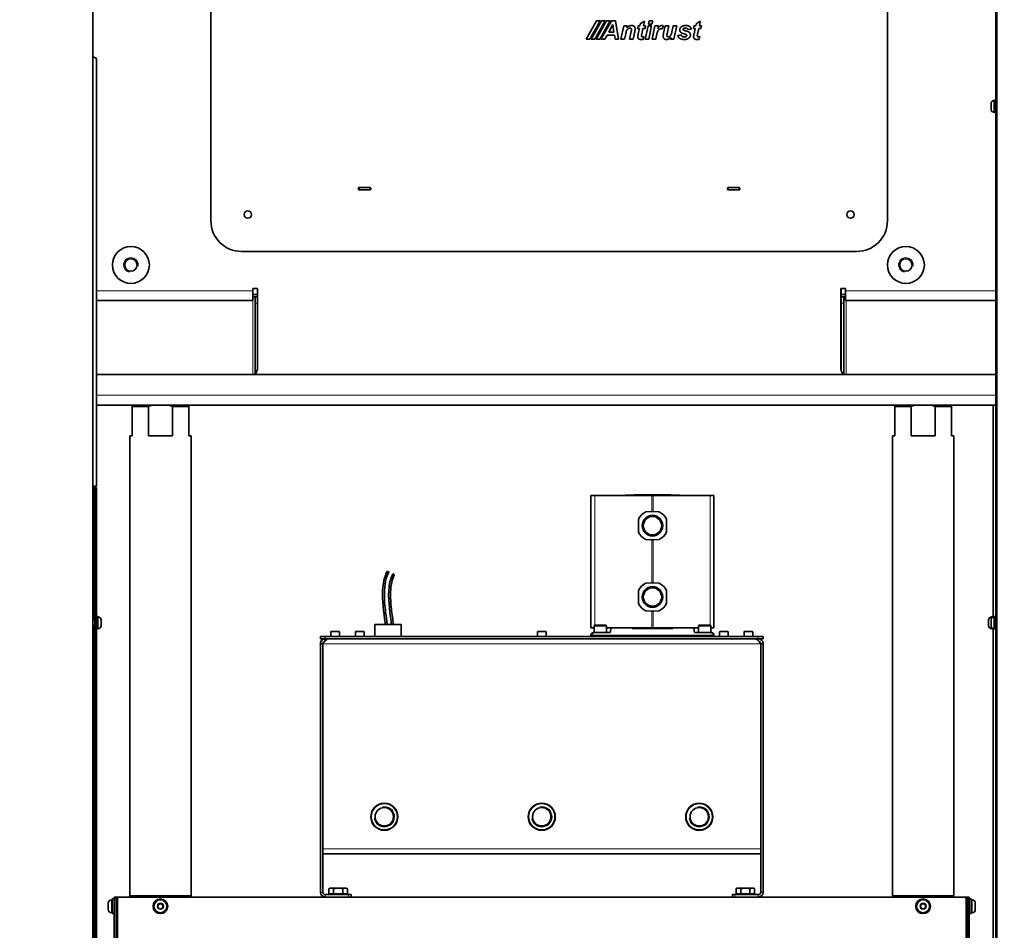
# Model space of a CAD drawing. Header units: millimetres. Extents: x 0 to 5940, y 0 to 4200.
# Tile 10 of 49: x 2768 to 3569, y 1581 to 2321. Entities that reach past the tile are written whole.
import ezdxf

# ---------------------------------------------------------------- set-up
doc = ezdxf.new("R2010")
doc.units = ezdxf.units.MM
doc.header["$LTSCALE"] = 10
for name, color, linetype, lineweight, true_color in [('Filettatura(ISO)', 3, 'Continuous', 9, 0x00ff00), ('Quote(ISO)', 7, 'Continuous', 25, 0x80ff00), ('Spigoli tangenti visibili(ISO)', 7, 'Continuous', 15, 0x00803f)]:
    doc.layers.add(name, color=color, linetype=linetype, lineweight=lineweight, true_color=true_color)
doc.layers.add('Spigoli visibili(ISO)', color=7, linetype='Continuous', lineweight=35)
doc.styles.add('Corrente-BSI', font='arial.ttf')
doc.dimstyles.new('DEFAULT-ISO', dxfattribs={"dimscale": 10, "dimtxt": 3.5, "dimasz": 2.5, "dimexe": 1, "dimexo": 1, "dimgap": 0.762, "dimtad": 1, "dimtoh": 1, "dimrnd": 1e-08, "dimtxsty": 'Corrente-BSI', "dimcen": 0.09, "dimdle": 10, "dimclrd": 7, "dimclre": 7, "dimclrt": 7, "dimazin": 2, "dimtfac": 0.571429, "dimtmove": 0, "dimatfit": 3, "dimfxl": 1, "dimtolj": 1, "dimlwd": 5, "dimlwe": 5, "dimarcsym": 0})

# ---------------------------------------------------------------- blocks, each defined once
blk = doc.blocks.new('*D18')
at = {"layer": 'Defpoints', "color": 0, "linetype": 'Continuous', "transparency": 16777216}
for p in [(1837.7, 3185.97), (4055.3, 1493.22), (1837.7, 973.22)]:
    blk.add_point(p, dxfattribs=at)
at = {"layer": 'Quote(ISO)', "color": 7, "linetype": 'Continuous', "lineweight": 5, "transparency": 16777216}
for p, q in [((1837.7, 3175.97), (1837.7, 963.22)), ((4055.3, 1483.22), (4055.3, 963.22)), ((4030.3, 973.22), (1862.7, 973.22))]:
    blk.add_line(p, q, dxfattribs=at)
at = {"layer": 'Quote(ISO)', "color": 7, "linetype": 'Continuous', "transparency": 16777216}
for points in [[(1862.7, 977.39), (1862.7, 969.05), (1837.7, 973.22)], [(4030.3, 977.39), (4030.3, 969.05), (4055.3, 973.22)]]:
    blk.add_solid(points, dxfattribs=at)
at = {"layer": 'Quote(ISO)', "color": 7, "linetype": 'Continuous', "lineweight": 9, "transparency": 16777216, "insert": (2893.91, 1016.58), "char_height": 35, "attachment_point": 1, "style": 'Corrente-BSI'}
blk.add_mtext('\\A1;2218', dxfattribs=at)

msp = doc.modelspace()

# ---------------------------------------------------------------- linework, layer by layer
at = {"layer": 'Filettatura(ISO)'}
for p, q in [((2829.303, 1832.991), (2827.703, 1832.991)), ((2827.703, 1828.948), (2829.303, 1828.948)), ((2847.703, 1602.871), (2846.703, 1602.871)), ((3538.703, 1602.871), (3537.703, 1602.871)), ((2846.703, 1598.069), (2847.703, 1598.069)), ((3537.703, 1598.069), (3538.703, 1598.069))]:
    msp.add_line(p, q, dxfattribs=at)
for centre, radius, start, end in [((2858.703, 2121.97), 6, 350, 260), ((3488.703, 2121.97), 6, 350, 260), ((3282.703, 1909.97), 8.331, 350, 260), ((3282.703, 1851.97), 8.331, 350, 260), ((3064.703, 1673.224), 8.331, 190, 100), ((3192.703, 1673.224), 8.331, 190, 100), ((3320.703, 1673.224), 8.331, 190, 100)]:
    msp.add_arc(centre, radius, start, end, dxfattribs=at)
at = {"layer": 'Spigoli tangenti visibili(ISO)'}
for p, q in [((3560.323, 2255.72), (3560.323, 2246.22)), ((2830.703, 2100.97), (2957.703, 2100.97)), ((3435.703, 2097.97), (3436.203, 2097.97)), ((3439.703, 2100.97), (3561.703, 2100.97)), ((2957.703, 2032.97), (2957.703, 2092.97)), ((2959.703, 2090.97), (2961.703, 2090.97)), ((3436.203, 2090.97), (3438.203, 2090.97)), ((3440.203, 2092.97), (3440.203, 2032.97)), ((2830.703, 2015.97), (3561.703, 2015.97)), ((2828.703, 1833.47), (2828.703, 1940.97)), ((2829.703, 1938.97), (2830.703, 1938.97)), ((3235.764, 1934.47), (3235.764, 1828.969)), ((3282.203, 1934.47), (3282.203, 1921.452)), ((3283.203, 1934.47), (3283.203, 1921.452)), ((3329.642, 1934.47), (3329.642, 1828.969)), ((3282.203, 1898.487), (3282.203, 1863.452)), ((3283.203, 1898.487), (3283.203, 1863.452)), ((2832.083, 1826.22), (2832.083, 1835.72)), ((3282.203, 1840.487), (3282.203, 1826.97)), ((3283.203, 1840.487), (3283.203, 1826.97)), ((3558.323, 1835.72), (3558.323, 1834.621)), ((3560.323, 1835.72), (3560.323, 1826.22)), ((2828.703, 1413.47), (2828.703, 1828.47)), ((3245.203, 1828.37), (3235.203, 1828.37)), ((3330.203, 1828.37), (3320.203, 1828.37)), ((3558.323, 1827.318), (3558.323, 1826.22)), ((3016.703, 1817.97), (3016.703, 1819.97)), ((3028.203, 1823.57), (3021.203, 1823.57)), ((3048.203, 1823.57), (3041.203, 1823.57)), ((3196.203, 1823.57), (3189.203, 1823.57)), ((3234.218, 1820.52), (3234.218, 1822.91)), ((3331.188, 1820.52), (3331.188, 1822.91)), ((3344.203, 1823.57), (3337.203, 1823.57)), ((3364.203, 1823.57), (3357.203, 1823.57)), ((3368.703, 1819.97), (3368.703, 1817.97)), ((3370.703, 1813.97), (3014.703, 1813.97)), ((3370.703, 1647.217), (3014.703, 1647.217)), ((3012.703, 1611.97), (3014.703, 1611.97)), ((3016.703, 1609.97), (3016.703, 1607.97)), ((3035.703, 1609.97), (3035.703, 1607.97)), ((3349.703, 1607.97), (3349.703, 1609.97)), ((3368.703, 1607.97), (3368.703, 1609.97)), ((3370.703, 1611.97), (3372.703, 1611.97)), ((2842.863, 1605.72), (2842.863, 1595.22)), ((2845.203, 1606.47), (2846.703, 1606.47)), ((3538.703, 1606.47), (3540.203, 1606.47)), ((3542.543, 1595.22), (3542.543, 1605.72))]:
    msp.add_line(p, q, dxfattribs=at)
for centre in [(2882.703, 1600.47), (3502.703, 1600.47)]:
    msp.add_circle(centre, 2.69, dxfattribs=at)
for points, knots in [([(3067.055, 1829.47), (3066.984, 1830.035), (3066.911, 1830.605), (3066.836, 1831.181), (3065.942, 1838.037), (3064.833, 1845.615), (3064.748, 1852.893), (3064.666, 1859.996), (3065.565, 1866.789), (3068.496, 1872.353)], [1.22454467, 1.22454467, 1.22454467, 1.22454467, 1.25614449, 1.25614449, 1.25614449, 1.63261511, 1.63261511, 1.63261511, 2, 2, 2, 2]), ([(3072.095, 1829.472), (3071.783, 1831.996), (3071.425, 1834.587), (3071.086, 1837.213), (3070.291, 1843.379), (3069.611, 1849.73), (3069.766, 1855.505), (3069.842, 1858.357), (3070.12, 1861.063), (3070.647, 1863.528), (3071.162, 1865.934), (3071.91, 1868.106), (3072.92, 1870.023)], [1.21305235, 1.21305235, 1.21305235, 1.21305235, 1.35257537, 1.35257537, 1.35257537, 1.68024163, 1.68024163, 1.68024163, 1.84207364, 1.84207364, 1.84207364, 2, 2, 2, 2])]:
    msp.add_open_spline(points, degree=3, knots=knots, dxfattribs=at)
at = {"layer": 'Spigoli visibili(ISO)'}
for p, q in [((2827.703, 3145.97), (2827.703, 1320.97)), ((3562.703, 3145.97), (3562.703, 1320.97)), ((3561.703, 3128.97), (3561.703, 1372.97)), ((2923.703, 2157.97), (2923.703, 2657.97)), ((3473.703, 2657.97), (3473.703, 2157.97)), ((3228.816, 2305.596), (3237.288, 2320.596)), ((3240.288, 2320.596), (3231.816, 2305.596)), ((3232.816, 2305.596), (3241.288, 2320.596)), ((3244.288, 2320.596), (3235.816, 2305.596)), ((3236.816, 2305.596), (3245.288, 2320.596)), ((3237.288, 2320.596), (3240.288, 2320.596)), ((3248.288, 2320.596), (3239.816, 2305.596)), ((3240.816, 2305.596), (3249.288, 2320.596)), ((3241.288, 2320.596), (3244.288, 2320.596)), ((3245.288, 2320.596), (3248.288, 2320.596)), ((3250.488, 2317.44), (3247.173, 2311.415)), ((3249.288, 2320.596), (3252.729, 2320.596)), ((3251.369, 2311.415), (3250.488, 2317.44)), ((3252.729, 2320.596), (3255.164, 2305.596)), ((3257.062, 2305.596), (3259.337, 2316.468)), ((3259.337, 2316.468), (3262.127, 2316.468)), ((3262.127, 2316.468), (3261.841, 2315.051)), ((3270.553, 2314.285), (3270.999, 2316.468)), ((3272.028, 2314.285), (3270.553, 2314.285)), ((3270.999, 2316.468), (3272.462, 2316.468)), ((3271.068, 2309.917), (3272.028, 2314.285)), ((3272.462, 2316.468), (3272.817, 2318.206)), ((3272.817, 2318.206), (3276.167, 2320.23)), ((3274.943, 2314.285), (3273.972, 2309.734)), ((3276.716, 2314.285), (3274.943, 2314.285)), ((3276.167, 2320.23), (3275.389, 2316.468)), ((3275.389, 2316.468), (3277.161, 2316.468)), ((3277.161, 2316.468), (3276.716, 2314.285)), ((3276.796, 2305.596), (3279.071, 2316.468)), ((3279.071, 2316.468), (3281.998, 2316.468)), ((3279.379, 2317.943), (3279.928, 2320.596)), ((3282.306, 2317.943), (3279.379, 2317.943)), ((3281.998, 2316.468), (3279.722, 2305.596)), ((3279.928, 2320.596), (3282.855, 2320.596)), ((3282.855, 2320.596), (3282.306, 2317.943)), ((3282.455, 2305.596), (3284.719, 2316.468)), ((3284.719, 2316.468), (3287.474, 2316.468)), ((3287.474, 2316.468), (3287.028, 2314.353)), ((3291.704, 2316.4), (3290.584, 2313.987)), ((3291.773, 2310.409), (3293.133, 2316.468)), ((3293.133, 2316.468), (3296.071, 2316.468)), ((3296.071, 2316.468), (3294.619, 2310.032)), ((3298.438, 2311.278), (3299.616, 2316.468)), ((3299.616, 2316.468), (3302.565, 2316.468)), ((3302.565, 2316.468), (3300.096, 2305.596)), ((3314.296, 2313.873), (3311.586, 2313.404)), ((3315.953, 2314.285), (3316.399, 2316.468)), ((3317.428, 2314.285), (3315.953, 2314.285)), ((3316.399, 2316.468), (3317.863, 2316.468)), ((3316.468, 2309.917), (3317.428, 2314.285)), ((3317.863, 2316.468), (3318.217, 2318.206)), ((3318.217, 2318.206), (3321.567, 2320.23)), ((3320.344, 2314.285), (3319.372, 2309.734)), ((3322.116, 2314.285), (3320.344, 2314.285)), ((3321.567, 2320.23), (3320.789, 2316.468)), ((3320.789, 2316.468), (3322.562, 2316.468)), ((3322.562, 2316.468), (3322.116, 2314.285)), ((3231.816, 2305.596), (3228.816, 2305.596)), ((3235.816, 2305.596), (3232.816, 2305.596)), ((3239.816, 2305.596), (3236.816, 2305.596)), ((3243.983, 2305.596), (3240.816, 2305.596)), ((3245.801, 2308.911), (3243.983, 2305.596)), ((3251.746, 2308.911), (3245.801, 2308.911)), ((3247.173, 2311.415), (3251.369, 2311.415)), ((3252.238, 2305.596), (3251.746, 2308.911)), ((3255.164, 2305.596), (3252.238, 2305.596)), ((3259.989, 2305.596), (3257.062, 2305.596)), ((3260.927, 2310.055), (3259.989, 2305.596)), ((3264.025, 2305.596), (3265.363, 2311.758)), ((3266.952, 2305.596), (3264.025, 2305.596)), ((3268.278, 2311.735), (3266.952, 2305.596)), ((3275.664, 2307.676), (3275.206, 2305.493)), ((3279.722, 2305.596), (3276.796, 2305.596)), ((3285.382, 2305.596), (3282.455, 2305.596)), ((3286.102, 2309.003), (3285.382, 2305.596)), ((3297.352, 2305.596), (3297.661, 2307.036)), ((3300.096, 2305.596), (3297.352, 2305.596)), ((3303.206, 2308.637), (3306.052, 2309.083)), ((3321.064, 2307.676), (3320.607, 2305.493)), ((2827.703, 2290.97), (2828.703, 2290.97)), ((2830.703, 2288.97), (2830.703, 1941.97)), ((3557.953, 2248.59), (3557.953, 2253.35)), ((3560.323, 2255.72), (3560.703, 2255.72)), ((3560.703, 2255.97), (3560.703, 2245.97)), ((3560.703, 2255.97), (3561.703, 2255.97)), ((3560.323, 2246.22), (3560.703, 2246.22)), ((3560.703, 2245.97), (3561.703, 2245.97)), ((3043.703, 2183.47), (3043.703, 2184.47)), ((3044.203, 2184.97), (3053.203, 2184.97)), ((3044.203, 2184.97), (3044.203, 2182.97)), ((3053.203, 2182.97), (3044.203, 2182.97)), ((3053.203, 2182.97), (3053.203, 2184.97)), ((3053.703, 2184.47), (3053.703, 2183.47)), ((3343.703, 2183.47), (3343.703, 2184.47)), ((3344.203, 2184.97), (3353.203, 2184.97)), ((3344.203, 2184.97), (3344.203, 2182.97)), ((3353.203, 2182.97), (3344.203, 2182.97)), ((3353.203, 2182.97), (3353.203, 2184.97)), ((3353.703, 2184.47), (3353.703, 2183.47)), ((3448.703, 2132.97), (2948.703, 2132.97)), ((2957.703, 2100.97), (2957.703, 2102.97)), ((2957.703, 2102.97), (2961.703, 2102.97)), ((2957.703, 2092.97), (2957.703, 2100.97)), ((2957.703, 2097.97), (2961.703, 2097.97)), ((2961.703, 2102.97), (2961.703, 2038.97)), ((3435.703, 2102.97), (3439.703, 2102.97)), ((3435.703, 2038.97), (3435.703, 2102.97)), ((3436.203, 2102.97), (3436.203, 2097.97)), ((3436.203, 2097.97), (3436.203, 2102.97)), ((3436.203, 2097.97), (3436.203, 2095.97)), ((3436.203, 2097.97), (3439.703, 2097.97)), ((3439.703, 2102.97), (3439.703, 2100.97)), ((3439.703, 2092.97), (3439.703, 2100.97)), ((2957.703, 2092.97), (2830.703, 2092.97)), ((2959.703, 2095.97), (2957.703, 2095.97)), ((2959.703, 2090.97), (2959.703, 2095.97)), ((2961.703, 2095.97), (2959.703, 2095.97)), ((2959.703, 2032.97), (2959.703, 2090.97)), ((3435.703, 2095.97), (3436.203, 2095.97)), ((3436.203, 2093.97), (3435.703, 2093.97)), ((3436.203, 2094.97), (3436.203, 2095.97)), ((3438.203, 2095.97), (3436.203, 2095.97)), ((3436.203, 2090.97), (3436.203, 2094.97)), ((3436.203, 2090.97), (3436.203, 2035.847)), ((3438.203, 2095.97), (3438.203, 2090.97)), ((3438.203, 2095.97), (3439.703, 2095.97)), ((3438.203, 2090.97), (3438.203, 2032.97)), ((3439.703, 2092.97), (3561.703, 2092.97)), ((3435.703, 2041.97), (3436.203, 2041.97)), ((2830.703, 2032.97), (3561.703, 2032.97)), ((3561.703, 2007.97), (2830.703, 2007.97)), ((2859.703, 2006.97), (2859.703, 1982.97)), ((2872.905, 2006.97), (2859.703, 2006.97)), ((2872.905, 1982.97), (2872.905, 2006.97)), ((2905.703, 2006.97), (2892.501, 2006.97)), ((2892.501, 2006.97), (2892.501, 1982.97)), ((2905.703, 1982.97), (2905.703, 2006.97)), ((3479.703, 2006.97), (3479.703, 1982.97)), ((3492.905, 2006.97), (3479.703, 2006.97)), ((3492.905, 1982.97), (3492.905, 2006.97)), ((3525.703, 2006.97), (3512.501, 2006.97)), ((3512.501, 2006.97), (3512.501, 1982.97)), ((3525.703, 1982.97), (3525.703, 2006.97)), ((3559.703, 1835.637), (3559.703, 2007.97)), ((2857.703, 1982.97), (2859.703, 1982.97)), ((2857.703, 1982.97), (2857.703, 1608.97)), ((2872.905, 1982.97), (2892.501, 1982.97)), ((2905.703, 1982.97), (2907.703, 1982.97)), ((2907.703, 1982.97), (2907.703, 1608.97)), ((3477.703, 1982.97), (3479.703, 1982.97)), ((3477.703, 1982.97), (3477.703, 1608.97)), ((3492.905, 1982.97), (3512.501, 1982.97)), ((3525.703, 1982.97), (3527.703, 1982.97)), ((3527.703, 1982.97), (3527.703, 1608.97)), ((2828.203, 1941.97), (2830.703, 1941.97)), ((2828.203, 1940.97), (2828.203, 1941.97)), ((2828.703, 1940.97), (2828.203, 1940.97)), ((2829.703, 1940.97), (2828.703, 1940.97)), ((2829.703, 1938.97), (2829.703, 1940.97)), ((2830.703, 1940.97), (2829.703, 1940.97)), ((2829.703, 1372.97), (2829.703, 1938.97)), ((2830.703, 1940.97), (2830.703, 1938.97)), ((2830.703, 1372.97), (2830.703, 1938.97)), ((3232.703, 1934.47), (3232.703, 1826.97)), ((3235.764, 1934.47), (3232.703, 1934.47)), ((3282.203, 1934.47), (3235.764, 1934.47)), ((3267.883, 1934.97), (3253.565, 1934.47)), ((3282.203, 1934.97), (3267.883, 1934.97)), ((3282.203, 1934.47), (3282.203, 1934.97)), ((3282.203, 1934.97), (3283.203, 1934.97)), ((3282.203, 1934.47), (3283.203, 1934.47)), ((3283.203, 1934.97), (3283.203, 1934.47)), ((3297.523, 1934.97), (3283.203, 1934.97)), ((3329.642, 1934.47), (3283.203, 1934.47)), ((3311.841, 1934.47), (3297.523, 1934.97)), ((3332.703, 1934.47), (3329.642, 1934.47)), ((3332.703, 1934.47), (3332.703, 1826.97)), ((3277.389, 1921.284), (3282.703, 1921.47)), ((3282.703, 1921.47), (3288.016, 1921.284)), ((3271.203, 1909.97), (3271.388, 1915.283)), ((3294.017, 1915.283), (3294.203, 1909.97)), ((3271.388, 1904.656), (3271.203, 1909.97)), ((3294.203, 1909.97), (3294.017, 1904.656)), ((3282.703, 1898.47), (3277.389, 1898.655)), ((3288.016, 1898.655), (3282.703, 1898.47)), ((3068.496, 1872.353), (3067.169, 1873.052)), ((3072.92, 1870.023), (3071.593, 1870.722)), ((3271.203, 1851.97), (3271.388, 1857.283)), ((3277.389, 1863.284), (3282.703, 1863.47)), ((3282.703, 1863.47), (3288.016, 1863.284)), ((3294.017, 1857.283), (3294.203, 1851.97)), ((3271.388, 1846.656), (3271.203, 1851.97)), ((3294.203, 1851.97), (3294.017, 1846.656)), ((2829.703, 1833.47), (2827.703, 1833.47)), ((2829.303, 1833.47), (2829.303, 1828.47)), ((2831.703, 1835.97), (2830.703, 1835.97)), ((2831.703, 1825.97), (2831.703, 1835.97)), ((2832.083, 1835.72), (2831.703, 1835.72)), ((2834.453, 1833.35), (2834.453, 1828.59)), ((3282.703, 1840.47), (3277.389, 1840.655)), ((3288.016, 1840.655), (3282.703, 1840.47)), ((3555.953, 1828.59), (3555.953, 1833.35)), ((3557.953, 1828.59), (3557.953, 1833.35)), ((3558.323, 1835.72), (3558.703, 1835.72)), ((3558.703, 1835.97), (3558.703, 1835.08)), ((3558.703, 1835.97), (3559.703, 1835.97)), ((3560.323, 1835.72), (3560.703, 1835.72)), ((3560.703, 1835.97), (3560.703, 1825.97)), ((3560.703, 1835.97), (3561.703, 1835.97)), ((2829.703, 1828.47), (2827.703, 1828.47)), ((2831.703, 1825.97), (2830.703, 1825.97)), ((2832.083, 1826.22), (2831.703, 1826.22)), ((3056.953, 1829.47), (3078.453, 1829.47)), ((3056.953, 1829.47), (3056.953, 1819.97)), ((3078.453, 1829.47), (3078.453, 1819.97)), ((3235.203, 1826.97), (3232.703, 1826.97)), ((3235.203, 1828.37), (3235.203, 1822.97)), ((3235.803, 1828.97), (3244.603, 1828.97)), ((3245.203, 1828.37), (3245.203, 1822.97)), ((3250.703, 1826.97), (3245.203, 1826.97)), ((3248.703, 1824.97), (3248.703, 1823.97)), ((3250.703, 1826.97), (3266.203, 1826.97)), ((3282.203, 1826.97), (3266.203, 1826.97)), ((3266.203, 1826.47), (3266.203, 1826.97)), ((3266.203, 1826.47), (3299.203, 1826.47)), ((3267.885, 1826.97), (3282.203, 1826.47)), ((3282.203, 1826.97), (3283.203, 1826.97)), ((3283.203, 1826.47), (3297.521, 1826.97)), ((3299.203, 1826.97), (3283.203, 1826.97)), ((3299.203, 1826.97), (3314.703, 1826.97)), ((3299.203, 1826.97), (3299.203, 1826.47)), ((3320.203, 1826.97), (3314.703, 1826.97)), ((3316.703, 1823.97), (3316.703, 1824.97)), ((3320.203, 1828.37), (3320.203, 1822.97)), ((3320.803, 1828.97), (3329.603, 1828.97)), ((3330.203, 1828.37), (3330.203, 1822.97)), ((3332.703, 1826.97), (3330.203, 1826.97)), ((3558.323, 1826.22), (3558.703, 1826.22)), ((3558.703, 1826.86), (3558.703, 1825.97)), ((3558.703, 1825.97), (3559.703, 1825.97)), ((3559.703, 1415.637), (3559.703, 1826.302)), ((3560.323, 1826.22), (3560.703, 1826.22)), ((3560.703, 1825.97), (3561.703, 1825.97)), ((3012.703, 1819.97), (3016.703, 1819.97)), ((3012.703, 1819.97), (3012.703, 1817.97)), ((3016.703, 1817.97), (3012.703, 1817.97)), ((3368.703, 1819.97), (3016.703, 1819.97)), ((3016.703, 1817.97), (3016.703, 1816.85)), ((3016.703, 1817.97), (3368.703, 1817.97)), ((3021.203, 1823.57), (3021.203, 1819.97)), ((3021.603, 1823.97), (3027.803, 1823.97)), ((3028.203, 1823.57), (3028.203, 1819.97)), ((3041.203, 1823.57), (3041.203, 1819.97)), ((3041.603, 1823.97), (3047.803, 1823.97)), ((3048.203, 1823.57), (3048.203, 1819.97)), ((3189.203, 1823.57), (3189.203, 1819.97)), ((3189.603, 1823.97), (3195.803, 1823.97)), ((3196.203, 1823.57), (3196.203, 1819.97)), ((3232.703, 1820.52), (3232.703, 1820.97)), ((3232.703, 1820.52), (3282.703, 1820.52)), ((3232.703, 1819.97), (3232.703, 1820.52)), ((3234.703, 1822.97), (3247.703, 1822.97)), ((3282.703, 1820.52), (3332.703, 1820.52)), ((3317.703, 1822.97), (3330.703, 1822.97)), ((3332.703, 1820.52), (3332.703, 1820.97)), ((3332.703, 1820.52), (3332.703, 1819.97)), ((3337.203, 1823.57), (3337.203, 1819.97)), ((3337.603, 1823.97), (3343.803, 1823.97)), ((3344.203, 1823.57), (3344.203, 1819.97)), ((3357.203, 1823.57), (3357.203, 1819.97)), ((3357.603, 1823.97), (3363.803, 1823.97)), ((3364.203, 1823.57), (3364.203, 1819.97)), ((3368.703, 1819.97), (3372.703, 1819.97)), ((3368.703, 1816.85), (3368.703, 1817.97)), ((3372.703, 1817.97), (3368.703, 1817.97)), ((3372.703, 1817.97), (3372.703, 1819.97)), ((3014.703, 1813.97), (3012.703, 1813.97)), ((3012.703, 1813.97), (3012.703, 1611.97)), ((3014.703, 1647.217), (3014.703, 1813.97)), ((3014.703, 1813.97), (3014.703, 1611.97)), ((3016.703, 1816.85), (3016.703, 1816.53)), ((3368.703, 1816.53), (3368.703, 1816.85)), ((3370.703, 1813.97), (3370.703, 1647.217)), ((3372.703, 1813.97), (3370.703, 1813.97)), ((3370.703, 1813.97), (3370.703, 1611.97)), ((3372.703, 1611.97), (3372.703, 1813.97)), ((3014.703, 1643.217), (3370.703, 1643.217)), ((2857.703, 1608.97), (2907.703, 1608.97)), ((2858.703, 1607.97), (2857.703, 1608.97)), ((2906.703, 1607.97), (2907.703, 1608.97)), ((3016.703, 1609.97), (3035.703, 1609.97)), ((3020.703, 1615.27), (3019.697, 1614.689)), ((3019.697, 1610.57), (3019.697, 1614.689)), ((3023.45, 1610.57), (3019.697, 1610.57)), ((3021.574, 1615.27), (3020.703, 1615.27)), ((3021.388, 1610.57), (3021.388, 1609.97)), ((3027.203, 1615.27), (3021.574, 1615.27)), ((3023.45, 1610.57), (3023.45, 1614.689)), ((3030.956, 1610.57), (3023.45, 1610.57)), ((3032.832, 1615.27), (3027.203, 1615.27)), ((3030.956, 1610.57), (3030.956, 1614.689)), ((3034.708, 1610.57), (3030.956, 1610.57)), ((3033.703, 1615.27), (3032.832, 1615.27)), ((3033.018, 1610.57), (3033.018, 1609.97)), ((3033.703, 1615.27), (3034.708, 1614.689)), ((3034.708, 1610.57), (3034.708, 1614.689)), ((3035.703, 1609.97), (3037.703, 1609.97)), ((3037.703, 1607.97), (3037.703, 1609.97)), ((3347.703, 1609.97), (3349.703, 1609.97)), ((3347.703, 1609.97), (3347.703, 1607.97)), ((3368.703, 1609.97), (3349.703, 1609.97)), ((3351.703, 1615.27), (3350.697, 1614.689)), ((3350.697, 1610.57), (3350.697, 1614.689)), ((3354.45, 1610.57), (3350.697, 1610.57)), ((3352.574, 1615.27), (3351.703, 1615.27)), ((3352.388, 1610.57), (3352.388, 1609.97)), ((3358.203, 1615.27), (3352.574, 1615.27)), ((3354.45, 1610.57), (3354.45, 1614.689)), ((3361.956, 1610.57), (3354.45, 1610.57)), ((3363.832, 1615.27), (3358.203, 1615.27)), ((3361.956, 1610.57), (3361.956, 1614.689)), ((3365.708, 1610.57), (3361.956, 1610.57)), ((3364.703, 1615.27), (3363.832, 1615.27)), ((3364.018, 1610.57), (3364.018, 1609.97)), ((3364.703, 1615.27), (3365.708, 1614.689)), ((3365.708, 1610.57), (3365.708, 1614.689)), ((3477.703, 1608.97), (3527.703, 1608.97)), ((3478.703, 1607.97), (3477.703, 1608.97)), ((3526.703, 1607.97), (3527.703, 1608.97)), ((2840.303, 1597.78), (2840.303, 1603.16)), ((2842.863, 1605.72), (2843.603, 1605.72)), ((2843.603, 1594.47), (2843.603, 1606.47)), ((2845.203, 1606.47), (2843.603, 1606.47)), ((2846.703, 1607.97), (2845.203, 1607.97)), ((2845.203, 1606.47), (2845.203, 1607.97)), ((2845.203, 1409.47), (2845.203, 1606.47)), ((2846.703, 1607.97), (2846.703, 1606.47)), ((2846.703, 1607.97), (2847.703, 1607.97)), ((2846.703, 1409.47), (2846.703, 1606.47)), ((2846.703, 1603.47), (2847.703, 1603.47)), ((2847.703, 1607.97), (2847.703, 1606.47)), ((2847.703, 1607.97), (2849.203, 1607.97)), ((2847.703, 1409.47), (2847.703, 1606.47)), ((2849.203, 1607.97), (3536.203, 1607.97)), ((2880.394, 1600.47), (2881.548, 1602.47)), ((2881.548, 1602.47), (2883.858, 1602.47)), ((2883.858, 1602.47), (2885.012, 1600.47)), ((3500.394, 1600.47), (3501.548, 1602.47)), ((3501.548, 1602.47), (3503.858, 1602.47)), ((3503.858, 1602.47), (3505.012, 1600.47)), ((3536.203, 1607.97), (3537.703, 1607.97)), ((3537.703, 1606.47), (3537.703, 1607.97)), ((3537.703, 1607.97), (3538.703, 1607.97)), ((3537.703, 1606.47), (3537.703, 1409.47)), ((3538.703, 1603.47), (3537.703, 1603.47)), ((3538.703, 1606.47), (3538.703, 1607.97)), ((3540.203, 1607.97), (3538.703, 1607.97)), ((3538.703, 1606.47), (3538.703, 1409.47)), ((3540.203, 1607.97), (3540.203, 1606.47)), ((3540.203, 1409.47), (3540.203, 1606.47)), ((3540.203, 1606.47), (3541.803, 1606.47)), ((3541.803, 1606.47), (3541.803, 1594.47)), ((3542.543, 1605.72), (3541.803, 1605.72)), ((3545.103, 1603.16), (3545.103, 1597.78)), ((2842.863, 1595.22), (2843.603, 1595.22)), ((2845.203, 1594.47), (2843.603, 1594.47)), ((2846.703, 1597.47), (2847.703, 1597.47)), ((2881.548, 1598.47), (2880.394, 1600.47)), ((2883.858, 1598.47), (2881.548, 1598.47)), ((2885.012, 1600.47), (2883.858, 1598.47)), ((3501.548, 1598.47), (3500.394, 1600.47)), ((3503.858, 1598.47), (3501.548, 1598.47)), ((3505.012, 1600.47), (3503.858, 1598.47)), ((3538.703, 1597.47), (3537.703, 1597.47)), ((3540.203, 1594.47), (3541.803, 1594.47)), ((3542.543, 1595.22), (3541.803, 1595.22))]:
    msp.add_line(p, q, dxfattribs=at)
for centre, radius in [((2953.703, 2162.97), 3), ((3443.703, 2162.97), 3), ((2858.703, 2121.97), 15), ((3488.703, 2121.97), 15), ((2858.703, 2121.97), 5.053), ((3488.703, 2121.97), 5.053), ((3282.703, 1909.97), 8.331), ((3282.703, 1909.97), 7.475), ((3282.703, 1851.97), 8.331), ((3282.703, 1851.97), 7.475), ((3064.703, 1673.224), 11), ((3064.703, 1673.224), 10.75), ((3192.703, 1673.224), 11), ((3192.703, 1673.224), 10.75), ((3320.703, 1673.224), 11), ((3320.703, 1673.224), 10.75), ((3064.703, 1673.224), 7.475), ((3192.703, 1673.224), 7.475), ((3320.703, 1673.224), 7.475), ((2882.703, 1600.47), 6), ((2882.703, 1600.47), 5.25), ((3502.703, 1600.47), 6), ((3502.703, 1600.47), 5.25)]:
    msp.add_circle(centre, radius, dxfattribs=at)
for centre, radius, start, end in [((2828.703, 2288.97), 2, 0, 90), ((3560.323, 2253.35), 2.37, 90, 180), ((3560.323, 2248.59), 2.37, 180, 270), ((3044.203, 2184.47), 0.5, 90, 180), ((3044.203, 2183.47), 0.5, 180, 270), ((3053.203, 2184.47), 0.5, 0, 90), ((3053.203, 2183.47), 0.5, 270, 0), ((3344.203, 2184.47), 0.5, 90, 180), ((3344.203, 2183.47), 0.5, 180, 270), ((3353.203, 2184.47), 0.5, 0, 90), ((3353.203, 2183.47), 0.5, 270, 0), ((2948.703, 2157.97), 25, 180, 270), ((3448.703, 2157.97), 25, 270, 0), ((2951.703, 2038.97), 10, 323.130102, 0), ((3445.703, 2038.97), 10, 180, 216.869898), ((3282.703, 1909.97), 12.5, 115.155713, 154.844287), ((3282.703, 1909.97), 12.5, 25.155713, 64.844287), ((3282.703, 1909.97), 12.5, 205.155713, 244.844287), ((3282.703, 1909.97), 12.5, 295.155713, 334.844287), ((3282.703, 1851.97), 12.5, 115.155713, 154.844287), ((3282.703, 1851.97), 12.5, 25.155713, 64.844287), ((3282.703, 1851.97), 12.5, 205.155713, 244.844287), ((3282.703, 1851.97), 12.5, 295.155713, 334.844287), ((2832.083, 1833.35), 2.37, 0, 90), ((3558.323, 1833.35), 2.37, 90, 180), ((3560.323, 1833.35), 2.37, 90, 180), ((2832.083, 1828.59), 2.37, 270, 0), ((3235.803, 1828.37), 0.6, 90, 180), ((3244.603, 1828.37), 0.6, 0, 90), ((3320.803, 1828.37), 0.6, 90, 180), ((3329.603, 1828.37), 0.6, 0, 90), ((3558.323, 1828.59), 2.37, 180, 270), ((3560.323, 1828.59), 2.37, 180, 270), ((3021.603, 1823.57), 0.4, 90, 180), ((3027.803, 1823.57), 0.4, 0, 90), ((3041.603, 1823.57), 0.4, 90, 180), ((3047.803, 1823.57), 0.4, 0, 90), ((3189.603, 1823.57), 0.4, 90, 180), ((3195.803, 1823.57), 0.4, 0, 90), ((3234.703, 1820.97), 2, 104.029665, 180), ((3330.703, 1820.97), 2, 0, 75.970335), ((3337.603, 1823.57), 0.4, 90, 180), ((3343.803, 1823.57), 0.4, 0, 90), ((3357.603, 1823.57), 0.4, 90, 180), ((3363.803, 1823.57), 0.4, 0, 90), ((3016.703, 1611.97), 4, 180, 270), ((3016.703, 1611.97), 2, 180, 270), ((3368.703, 1611.97), 4, 270, 0), ((3368.703, 1611.97), 2, 270, 0), ((2842.863, 1603.16), 2.56, 90, 180), ((2849.203, 1606.47), 1.5, 90, 180), ((3536.203, 1606.47), 1.5, 0, 90), ((3542.543, 1603.16), 2.56, 0, 90), ((2842.863, 1597.78), 2.56, 180, 270), ((3542.543, 1597.78), 2.56, 270, 0)]:
    msp.add_arc(centre, radius, start, end, dxfattribs=at)
for points, degree in [([(3264.379, 2314.628), (3263.728, 2314.628), (3262.127, 2313.542), (3261.67, 2312.65)], 2), ([(3261.841, 2315.051), (3262.893, 2315.954), (3264.722, 2316.72), (3265.728, 2316.72)], 2), ([(3265.66, 2313.404), (3265.66, 2313.976), (3264.985, 2314.628), (3264.379, 2314.628)], 2), ([(3265.363, 2311.758), (3265.648, 2313.141), (3265.66, 2313.404)], 2), ([(3265.728, 2316.72), (3267.078, 2316.72), (3268.632, 2315.176), (3268.632, 2313.907)], 2), ([(3268.632, 2313.907), (3268.621, 2313.336), (3268.278, 2311.735)], 2), ([(3289.738, 2314.136), (3288.972, 2314.136), (3287.405, 2312.993), (3286.525, 2311.083), (3286.102, 2309.003)], 2), ([(3287.028, 2314.353), (3288.56, 2316.72), (3290.344, 2316.72)], 2), ([(3290.584, 2313.987), (3290.184, 2314.136), (3289.738, 2314.136)], 2), ([(3290.344, 2316.72), (3290.984, 2316.72), (3291.704, 2316.4)], 2), ([(3304.829, 2313.199), (3304.829, 2314.49), (3305.789, 2315.417)], 2), ([(3305.824, 2311.118), (3304.829, 2311.907), (3304.829, 2313.199)], 2), ([(3305.789, 2315.417), (3307.127, 2316.72), (3309.768, 2316.72)], 2), ([(3309.322, 2314.696), (3308.408, 2314.696), (3307.596, 2314.079), (3307.596, 2313.679)], 2), ([(3307.596, 2313.679), (3307.596, 2313.267), (3308.007, 2313.004)], 2), ([(3310.889, 2314.296), (3310.237, 2314.696), (3309.322, 2314.696)], 2), ([(3309.768, 2316.72), (3311.86, 2316.72), (3314.01, 2315.188), (3314.296, 2313.873)], 2), ([(3311.586, 2313.404), (3311.369, 2313.999), (3310.889, 2314.296)], 2), ([(3261.67, 2312.65), (3261.338, 2312.01), (3260.927, 2310.055)], 2), ([(3270.69, 2307.596), (3270.69, 2308.099), (3271.068, 2309.917)], 2), ([(3273.651, 2305.344), (3272.097, 2305.344), (3270.69, 2306.545), (3270.69, 2307.596)], 2), ([(3275.206, 2305.493), (3274.452, 2305.344), (3273.651, 2305.344)], 2), ([(3273.972, 2309.734), (3273.709, 2308.5), (3273.709, 2308.317)], 2), ([(3273.709, 2308.317), (3273.709, 2307.985), (3274.143, 2307.608), (3274.692, 2307.608)], 2), ([(3274.692, 2307.608), (3274.886, 2307.608), (3275.664, 2307.676)], 2), ([(3291.395, 2308.168), (3291.395, 2308.728), (3291.773, 2310.409)], 2), ([(3294.048, 2305.344), (3292.813, 2305.344), (3291.395, 2306.876), (3291.395, 2308.168)], 2), ([(3297.661, 2307.036), (3296.003, 2305.344), (3294.048, 2305.344)], 2), ([(3294.619, 2310.032), (3294.357, 2308.865), (3294.357, 2308.58)], 2), ([(3294.357, 2308.58), (3294.357, 2308.111), (3294.985, 2307.436), (3295.477, 2307.436)], 2), ([(3295.477, 2307.436), (3295.831, 2307.436), (3296.506, 2307.745), (3297.226, 2308.362), (3297.798, 2309.174), (3298.049, 2309.826)], 2), ([(3298.049, 2309.826), (3298.232, 2310.306), (3298.438, 2311.278)], 2), ([(3308.579, 2305.344), (3306.235, 2305.344), (3303.663, 2307.071), (3303.206, 2308.637)], 2), ([(3309.116, 2309.723), (3306.453, 2310.603), (3305.824, 2311.118)], 2), ([(3306.052, 2309.083), (3306.43, 2308.18), (3307.55, 2307.436), (3308.522, 2307.436)], 2), ([(3308.007, 2313.004), (3308.259, 2312.844), (3309.654, 2312.433)], 2), ([(3308.522, 2307.436), (3309.528, 2307.436), (3310.123, 2307.894)], 2), ([(3313.541, 2309.163), (3313.541, 2307.619), (3310.946, 2305.344), (3308.579, 2305.344)], 2), ([(3310.328, 2309.174), (3310.111, 2309.391), (3309.116, 2309.723)], 2), ([(3309.654, 2312.433), (3311.792, 2311.815), (3312.523, 2311.209)], 2), ([(3310.123, 2307.894), (3310.546, 2308.191), (3310.546, 2308.637)], 2), ([(3310.546, 2308.637), (3310.546, 2308.934), (3310.328, 2309.174)], 2), ([(3312.523, 2311.209), (3313.541, 2310.352), (3313.541, 2309.163)], 2), ([(3316.091, 2307.596), (3316.091, 2308.099), (3316.468, 2309.917)], 2), ([(3319.052, 2305.344), (3317.497, 2305.344), (3316.091, 2306.545), (3316.091, 2307.596)], 2), ([(3320.607, 2305.493), (3319.852, 2305.344), (3319.052, 2305.344)], 2), ([(3319.372, 2309.734), (3319.109, 2308.5), (3319.109, 2308.317)], 2), ([(3319.109, 2308.317), (3319.109, 2307.985), (3319.543, 2307.608), (3320.092, 2307.608)], 2), ([(3320.092, 2307.608), (3320.286, 2307.608), (3321.064, 2307.676)], 2), ([(3234.703, 1822.97), (3234.545, 1822.97), (3234.38, 1822.95), (3234.218, 1822.91)], 3), ([(3331.188, 1822.91), (3331.026, 1822.95), (3330.861, 1822.97), (3330.703, 1822.97)], 3)]:
    msp.add_open_spline(points, degree=degree, dxfattribs=at)
for points, weights in [([(2859.703, 2007.97), (2859.703, 2007.558), (2859.703, 2006.97)], [1, 1.01630587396, 1.02915343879]), ([(2872.905, 2006.97), (2874.406, 2007.558), (2875.847, 2007.97)], [1.02915343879, 1.01630587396, 1]), ([(2889.559, 2007.97), (2891, 2007.558), (2892.501, 2006.97)], [1, 1.01630587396, 1.02915343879]), ([(2905.703, 2006.97), (2905.703, 2007.558), (2905.703, 2007.97)], [1.02915343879, 1.01630587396, 1]), ([(3479.703, 2007.97), (3479.703, 2007.558), (3479.703, 2006.97)], [1, 1.01630587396, 1.02915343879]), ([(3492.905, 2006.97), (3494.406, 2007.558), (3495.847, 2007.97)], [1.02915343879, 1.01630587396, 1]), ([(3509.559, 2007.97), (3511, 2007.558), (3512.501, 2006.97)], [1, 1.01630587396, 1.02915343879]), ([(3525.703, 2006.97), (3525.703, 2007.558), (3525.703, 2007.97)], [1.02915343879, 1.01630587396, 1]), ([(3021.574, 1615.27), (3020.703, 1615.27), (3019.697, 1614.689)], [1, 1.0379548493, 1]), ([(3023.45, 1614.689), (3022.445, 1615.27), (3021.574, 1615.27)], [1, 1.0379548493, 1]), ([(3027.203, 1615.27), (3025.461, 1615.27), (3023.45, 1614.689)], [1, 1.0379548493, 1]), ([(3030.956, 1614.689), (3028.945, 1615.27), (3027.203, 1615.27)], [1, 1.0379548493, 1]), ([(3032.832, 1615.27), (3031.961, 1615.27), (3030.956, 1614.689)], [1, 1.0379548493, 1]), ([(3034.708, 1614.689), (3033.703, 1615.27), (3032.832, 1615.27)], [1, 1.0379548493, 1]), ([(3352.574, 1615.27), (3351.703, 1615.27), (3350.697, 1614.689)], [1, 1.0379548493, 1]), ([(3354.45, 1614.689), (3353.445, 1615.27), (3352.574, 1615.27)], [1, 1.0379548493, 1]), ([(3358.203, 1615.27), (3356.461, 1615.27), (3354.45, 1614.689)], [1, 1.0379548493, 1]), ([(3361.956, 1614.689), (3359.945, 1615.27), (3358.203, 1615.27)], [1, 1.0379548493, 1]), ([(3363.832, 1615.27), (3362.961, 1615.27), (3361.956, 1614.689)], [1, 1.0379548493, 1]), ([(3365.708, 1614.689), (3364.703, 1615.27), (3363.832, 1615.27)], [1, 1.0379548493, 1])]:
    msp.add_rational_spline(points, weights, degree=2, dxfattribs=at)
for points, knots in [([(3065.545, 1829.47), (3065.485, 1829.939), (3065.424, 1830.408), (3064.207, 1839.758), (3062.83, 1848.729), (3063.504, 1860.27), (3063.827, 1862.872), (3065.01, 1868.051), (3065.907, 1870.656), (3067.169, 1873.052)], [1.1036793, 1.1036793, 1.1036793, 1.1036793, 1.2454384, 1.2454384, 3.9323694, 3.9323694, 4.7135778, 4.7135778, 5.5260492, 5.5260492, 5.5260492, 5.5260492]), ([(3068.496, 1872.353), (3067.23, 1869.949), (3066.353, 1867.323), (3065.104, 1861.553), (3064.819, 1858.348), (3064.654, 1849.908), (3065.142, 1844.646), (3066.17, 1836.108), (3066.684, 1832.792), (3067.112, 1829.47)], [0, 0, 0, 0, 0.8152482, 0.8152482, 1.7711464, 1.7711464, 3.3479233, 3.3479233, 4.3509109, 4.3509109, 4.3509109, 4.3509109]), ([(3070.589, 1829.47), (3070.461, 1830.473), (3070.328, 1831.475), (3068.983, 1841.697), (3067.5, 1851.096), (3069.031, 1863.909), (3069.913, 1867.533), (3071.593, 1870.722)], [1.1033662, 1.1033662, 1.1033662, 1.1033662, 1.4062863, 1.4062863, 4.1962304, 4.1962304, 5.2775099, 5.2775099, 5.2775099, 5.2775099]), ([(3072.92, 1870.023), (3071.905, 1868.096), (3071.201, 1865.995), (3070.144, 1861.301), (3069.876, 1858.657), (3069.621, 1851.503), (3069.964, 1846.965), (3070.926, 1838.13), (3071.621, 1833.804), (3072.158, 1829.47)], [0, 0, 0, 0, 0.6532584, 0.6532584, 1.4434424, 1.4434424, 2.8009493, 2.8009493, 4.1095484, 4.1095484, 4.1095484, 4.1095484]), ([(3250.703, 1826.97), (3250.451, 1826.97), (3250.183, 1826.92), (3249.689, 1826.714), (3249.463, 1826.56), (3249.109, 1826.204), (3248.956, 1825.98), (3248.753, 1825.488), (3248.703, 1825.221), (3248.703, 1824.97)], [0.30321412, 0.30321412, 0.30321412, 0.30321412, 0.37963651, 0.37963651, 0.45605889, 0.45605889, 0.53135109, 0.53135109, 0.6066433, 0.6066433, 0.6066433, 0.6066433]), ([(3316.703, 1824.97), (3316.703, 1825.221), (3316.653, 1825.488), (3316.45, 1825.98), (3316.297, 1826.204), (3315.943, 1826.56), (3315.717, 1826.714), (3315.223, 1826.92), (3314.954, 1826.97), (3314.703, 1826.97)], [0, 0, 0, 0, 0.07529221, 0.07529221, 0.15058441, 0.15058441, 0.2270068, 0.2270068, 0.30342918, 0.30342918, 0.30342918, 0.30342918]), ([(3012.703, 1813.97), (3012.703, 1815.243), (3013.353, 1816.5), (3014.393, 1817.235), (3015.063, 1817.71), (3015.882, 1817.97), (3016.703, 1817.97)], [0, 0, 0, 0, 0.9551001, 0.9551001, 0.9551001, 1.5707963, 1.5707963, 1.5707963, 1.5707963]), ([(3019.227, 1817.97), (3018.31, 1817.97), (3017.393, 1817.32), (3016.476, 1816.28), (3015.885, 1815.61), (3015.294, 1814.791), (3014.703, 1813.97)], [0, 0, 0, 0, 0.9551001, 0.9551001, 0.9551001, 1.5707963, 1.5707963, 1.5707963, 1.5707963]), ([(3247.703, 1822.97), (3247.829, 1822.97), (3247.963, 1822.995), (3248.21, 1823.098), (3248.323, 1823.175), (3248.5, 1823.353), (3248.576, 1823.465), (3248.678, 1823.711), (3248.703, 1823.844), (3248.703, 1823.97)], [-0.15182856, -0.15182856, -0.15182856, -0.15182856, -0.11355129, -0.11355129, -0.07527402, -0.07527402, -0.03763701, -0.03763701, 0, 0, 0, 0]), ([(3316.703, 1823.97), (3316.703, 1823.844), (3316.728, 1823.71), (3316.83, 1823.463), (3316.907, 1823.351), (3317.085, 1823.174), (3317.198, 1823.097), (3317.444, 1822.995), (3317.578, 1822.97), (3317.703, 1822.97)], [-0.30371682, -0.30371682, -0.30371682, -0.30371682, -0.2659298, -0.2659298, -0.22814279, -0.22814279, -0.19001544, -0.19001544, -0.15188809, -0.15188809, -0.15188809, -0.15188809]), ([(3370.703, 1813.97), (3369.786, 1815.243), (3368.869, 1816.5), (3367.952, 1817.235), (3367.361, 1817.71), (3366.77, 1817.97), (3366.179, 1817.97)], [0, 0, 0, 0, 0.9551001, 0.9551001, 0.9551001, 1.5707963, 1.5707963, 1.5707963, 1.5707963]), ([(3368.703, 1817.97), (3369.976, 1817.97), (3371.233, 1817.32), (3371.968, 1816.28), (3372.443, 1815.61), (3372.703, 1814.791), (3372.703, 1813.97)], [0, 0, 0, 0, 0.9551001, 0.9551001, 0.9551001, 1.5707963, 1.5707963, 1.5707963, 1.5707963]), ([(3016.148, 1815.887), (3015.605, 1815.722), (3015.129, 1815.329), (3014.889, 1814.813), (3014.767, 1814.55), (3014.703, 1814.26), (3014.703, 1813.97)], [0.2825042, 0.2825042, 0.2825042, 0.2825042, 1.1358119, 1.1358119, 1.1358119, 1.5707963, 1.5707963, 1.5707963, 1.5707963]), ([(3370.703, 1813.97), (3370.703, 1814.727), (3370.232, 1815.465), (3369.546, 1815.784), (3369.454, 1815.827), (3369.358, 1815.862), (3369.26, 1815.89)], [0, 0, 0, 0, 1.1358119, 1.1358119, 1.1358119, 1.2882922, 1.2882922, 1.2882922, 1.2882922])]:
    msp.add_open_spline(points, degree=3, knots=knots, dxfattribs=at)

# ---------------------------------------------------------------- dimensions: what is measured, and where the dimension line sits
at = {"layer": 'Quote(ISO)', "color": 7, "linetype": 'Continuous', "lineweight": 9}
dim = msp.add_linear_dim(base=(1837.703, 973.22), p1=(4055.303, 1493.22), p2=(1837.703, 3185.97), angle=180, dimstyle='DEFAULT-ISO', override={"dimgap": 0.762, "dimtoh": 0, "dimdec": 0, "dimtol": 0, "dimlim": 0, "dimtp": 0, "dimtm": 0, "dimtdec": 0, "dimtofl": 0, "dimatfit": 1}, dxfattribs=at)
dim.commit()
dim.dimension.update_dxf_attribs({"geometry": '*D18', "text_midpoint": (2946.503, 973.22), "dimtype": 160})

doc.saveas('drawing.dxf')
